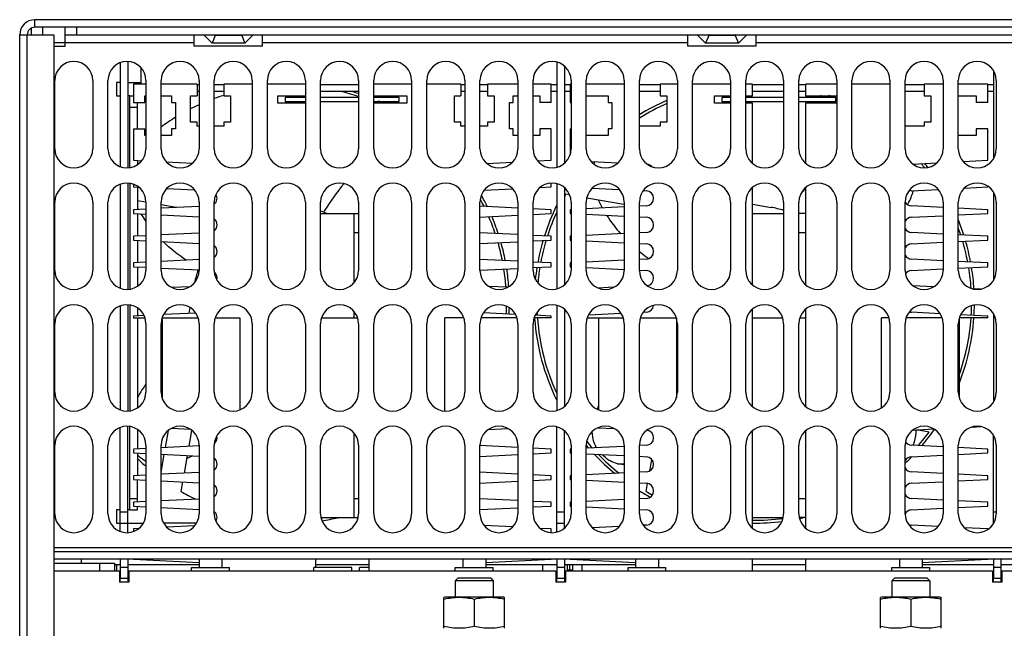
# Model space of a CAD drawing. Header units: millimetres. Extents: x 0 to 1980, y 0 to 1400.
# Tile 3 of 12: x 613 to 872, y 717 to 878. Entities that reach past the tile are written whole.
import ezdxf

# ---------------------------------------------------------------- set-up
doc = ezdxf.new("R2010")
doc.units = ezdxf.units.MM
doc.header["$LTSCALE"] = 108.9
doc.layers.get('0').update_dxf_attribs({"linetype": 'CONTINUOUS'})
doc.layers.add('3_ALL_AXES', color=7, linetype='CONTINUOUS')

msp = doc.modelspace()

# ---------------------------------------------------------------- linework, layer by layer
at = {"color": 7, "linetype": 'Continuous'}
for p, q in [((616.94, 875.54), (616.94, 877.54)), ((1378.94, 877.54), (616.94, 877.54)), ((624.94, 870.54), (624.94, 875.54)), ((627.94, 875.54), (627.94, 873.54)), ((612.94, 566.24), (612.94, 873.54)), ((612.94, 873.54), (621.94, 873.54)), ((621.94, 873.54), (621.94, 576.74)), ((624.94, 873.54), (1370.94, 873.54)), ((658.94, 870.54), (658.94, 873.54)), ((664.44, 873.34), (664.24, 873.54)), ((671.44, 873.34), (664.44, 873.34)), ((671.64, 873.54), (671.44, 873.34)), ((676.94, 870.54), (676.94, 873.54)), ((788.94, 870.54), (788.94, 873.54)), ((794.44, 873.34), (794.24, 873.54)), ((801.44, 873.34), (794.44, 873.34)), ((801.64, 873.54), (801.44, 873.34)), ((806.94, 870.54), (806.94, 873.54)), ((621.94, 870.54), (624.94, 870.54)), ((676.94, 870.54), (658.94, 870.54)), ((806.94, 870.54), (788.94, 870.54)), ((641.44, 866.51), (641.44, 838.56)), ((754.44, 866.35), (754.44, 838.72)), ((639.44, 866.21), (639.44, 838.86)), ((644.94, 860.54), (644.94, 864.83)), ((756.44, 865.33), (756.44, 839.74)), ((869.44, 864.15), (869.44, 840.93)), ((622.19, 843.54), (622.19, 861.54)), ((632.19, 861.54), (632.19, 843.54)), ((636.19, 843.54), (636.19, 861.54)), ((646.19, 861.54), (646.19, 843.54)), ((650.19, 843.54), (650.19, 861.54)), ((660.19, 861.54), (660.19, 843.54)), ((664.19, 843.54), (664.19, 861.54)), ((674.19, 861.54), (674.19, 843.54)), ((678.19, 843.54), (678.19, 861.54)), ((688.19, 861.54), (688.19, 843.54)), ((692.19, 843.54), (692.19, 861.54)), ((702.19, 861.54), (702.19, 843.54)), ((706.19, 843.54), (706.19, 861.54)), ((716.19, 861.54), (716.19, 843.54)), ((720.19, 843.54), (720.19, 861.54)), ((730.19, 861.54), (730.19, 843.54)), ((734.19, 843.54), (734.19, 861.54)), ((744.19, 861.54), (744.19, 843.54)), ((748.19, 843.54), (748.19, 861.54)), ((758.19, 861.54), (758.19, 843.54)), ((762.19, 843.54), (762.19, 861.54)), ((772.19, 861.54), (772.19, 843.54)), ((776.19, 843.54), (776.19, 861.54)), ((786.19, 861.54), (786.19, 843.54)), ((790.19, 843.54), (790.19, 861.54)), ((800.19, 861.54), (800.19, 843.54)), ((804.19, 843.54), (804.19, 861.54)), ((814.19, 861.54), (814.19, 843.54)), ((818.19, 843.54), (818.19, 861.54)), ((828.19, 861.54), (828.19, 843.54)), ((832.19, 843.54), (832.19, 861.54)), ((842.19, 861.54), (842.19, 843.54)), ((846.19, 843.54), (846.19, 861.54)), ((856.19, 861.54), (856.19, 843.54)), ((860.19, 843.54), (860.19, 861.54)), ((870.19, 861.54), (870.19, 843.54)), ((642.94, 860.54), (642.94, 855.79)), ((646.19, 860.54), (642.94, 860.54)), ((659.69, 860.54), (650.19, 860.54)), ((659.69, 860.54), (659.69, 857.54)), ((660.19, 860.38), (659.69, 860.38)), ((666.69, 860.38), (664.19, 860.38)), ((666.69, 860.54), (666.69, 857.54)), ((674.19, 860.54), (666.69, 860.54)), ((688.19, 860.54), (678.19, 860.54)), ((702.19, 860.38), (692.19, 860.38)), ((716.19, 860.54), (706.19, 860.54)), ((729.19, 860.54), (720.19, 860.54)), ((729.19, 860.54), (729.19, 857.54)), ((730.19, 860.38), (729.19, 860.38)), ((736.19, 860.38), (734.19, 860.38)), ((736.19, 860.54), (736.19, 857.54)), ((744.19, 860.54), (736.19, 860.54)), ((752.94, 860.54), (748.19, 860.54)), ((752.94, 855.79), (752.94, 860.54)), ((754.44, 860.38), (752.94, 860.38)), ((757.94, 860.38), (756.44, 860.38)), ((757.94, 860.54), (757.94, 855.79)), ((758.19, 860.54), (757.94, 860.54)), ((772.19, 860.54), (762.19, 860.54)), ((781.69, 860.38), (776.19, 860.38)), ((781.69, 860.54), (781.69, 857.54)), ((786.19, 860.54), (781.69, 860.54)), ((800.19, 860.54), (790.19, 860.54)), ((805.94, 860.54), (804.19, 860.54)), ((805.94, 857.54), (805.94, 860.54)), ((814.19, 860.38), (805.94, 860.38)), ((819.94, 860.38), (818.19, 860.38)), ((819.94, 860.54), (819.94, 857.54)), ((828.19, 860.54), (819.94, 860.54)), ((842.19, 860.54), (832.19, 860.54)), ((851.19, 860.38), (846.19, 860.38)), ((851.19, 860.54), (851.19, 857.54)), ((856.19, 860.54), (851.19, 860.54)), ((867.94, 860.54), (860.19, 860.54)), ((867.94, 855.79), (867.94, 860.54)), ((869.44, 860.38), (867.94, 860.38)), ((641.94, 857.54), (642.94, 857.54)), ((645.94, 855.79), (645.94, 857.54)), ((645.94, 857.54), (646.19, 857.54)), ((650.19, 857.54), (652.94, 857.54)), ((652.94, 857.54), (652.94, 855.79)), ((657.94, 850.54), (657.94, 857.54)), ((657.94, 857.54), (659.69, 857.54)), ((666.69, 857.54), (668.44, 857.54)), ((668.44, 857.54), (668.44, 850.54)), ((680.94, 855.54), (680.94, 857.54)), ((680.94, 857.54), (688.19, 857.54)), ((682.9, 857.04), (682.9, 856.04)), ((688.19, 857.04), (682.9, 857.04)), ((682.9, 856.04), (688.19, 856.04)), ((702.19, 857.04), (692.19, 857.04)), ((692.19, 856.04), (702.19, 856.04)), ((706.19, 857.54), (714.94, 857.54)), ((712.9, 857.04), (706.19, 857.04)), ((706.19, 856.04), (712.9, 856.04)), ((712.9, 856.04), (712.9, 857.04)), ((714.94, 857.54), (714.94, 855.54)), ((727.44, 850.54), (727.44, 857.54)), ((727.44, 857.54), (729.19, 857.54)), ((736.19, 857.54), (737.94, 857.54)), ((737.94, 857.54), (737.94, 850.54)), ((742.94, 855.79), (742.94, 857.54)), ((742.94, 857.54), (744.19, 857.54)), ((748.19, 857.54), (749.94, 857.54)), ((749.94, 857.54), (749.94, 855.79)), ((762.19, 857.54), (767.94, 857.54)), ((767.94, 857.54), (767.94, 855.79)), ((781.69, 857.54), (783.44, 857.54)), ((783.44, 857.54), (783.44, 850.54)), ((795.94, 855.54), (795.94, 857.54)), ((795.94, 857.54), (800.19, 857.54)), ((797.9, 857.04), (797.9, 856.04)), ((800.19, 857.04), (797.9, 857.04)), ((797.9, 856.04), (800.19, 856.04)), ((804.19, 857.54), (805.94, 857.54)), ((814.19, 857.04), (804.19, 857.04)), ((804.19, 856.04), (814.19, 856.04)), ((827.9, 857.04), (818.19, 857.04)), ((818.19, 856.04), (827.9, 856.04)), ((819.94, 857.54), (828.19, 857.54)), ((827.9, 856.04), (827.9, 857.04)), ((851.19, 857.54), (852.94, 857.54)), ((852.94, 857.54), (852.94, 850.54)), ((860.19, 857.54), (864.94, 857.54)), ((864.94, 857.54), (864.94, 855.79)), ((641.94, 854.54), (643.94, 854.54)), ((642.94, 855.79), (645.94, 855.79)), ((643.94, 848.79), (643.94, 855.79)), ((652.94, 855.79), (653.94, 855.79)), ((653.94, 855.79), (653.94, 848.79)), ((688.19, 855.54), (680.94, 855.54)), ((714.94, 855.54), (706.19, 855.54)), ((741.94, 848.79), (741.94, 855.79)), ((741.94, 855.79), (742.94, 855.79)), ((752.94, 855.79), (749.94, 855.79)), ((757.94, 855.79), (758.19, 855.79)), ((767.94, 855.79), (768.94, 855.79)), ((768.94, 855.79), (768.94, 848.79)), ((800.19, 855.54), (795.94, 855.54)), ((805.94, 855.54), (804.19, 855.54)), ((805.94, 839.74), (805.94, 855.54)), ((819.94, 855.54), (819.94, 839.74)), ((828.19, 855.54), (819.94, 855.54)), ((867.94, 855.79), (864.94, 855.79)), ((642.94, 848.79), (642.94, 840.54)), ((642.94, 848.79), (645.94, 848.79)), ((645.94, 847.04), (645.94, 848.79)), ((652.94, 848.79), (652.94, 847.04)), ((653.94, 848.79), (652.94, 848.79)), ((659.69, 850.54), (657.94, 850.54)), ((659.69, 849.54), (659.69, 850.54)), ((660.19, 849.54), (659.69, 849.54)), ((666.69, 849.54), (664.19, 849.54)), ((666.69, 850.54), (666.69, 849.54)), ((668.44, 850.54), (666.69, 850.54)), ((729.19, 850.54), (727.44, 850.54)), ((729.19, 849.54), (729.19, 850.54)), ((730.19, 849.54), (729.19, 849.54)), ((736.19, 849.54), (734.19, 849.54)), ((736.19, 850.54), (736.19, 849.54)), ((737.94, 850.54), (736.19, 850.54)), ((742.94, 848.79), (741.94, 848.79)), ((742.94, 847.04), (742.94, 848.79)), ((749.94, 848.79), (749.94, 847.04)), ((752.94, 848.79), (749.94, 848.79)), ((752.94, 840.54), (752.94, 848.79)), ((757.94, 848.79), (757.94, 842.02)), ((757.94, 848.79), (758.19, 848.79)), ((767.94, 848.79), (767.94, 847.04)), ((768.94, 848.79), (767.94, 848.79)), ((781.69, 849.54), (776.19, 849.54)), ((781.69, 850.54), (781.69, 849.54)), ((783.44, 850.54), (781.69, 850.54)), ((851.19, 849.54), (846.19, 849.54)), ((851.19, 850.54), (851.19, 849.54)), ((852.94, 850.54), (851.19, 850.54)), ((864.94, 848.79), (864.94, 847.04)), ((867.94, 848.79), (864.94, 848.79)), ((867.94, 840.54), (867.94, 848.79)), ((646.19, 847.04), (645.94, 847.04)), ((652.94, 847.04), (650.19, 847.04)), ((744.19, 847.04), (742.94, 847.04)), ((749.94, 847.04), (748.19, 847.04)), ((767.94, 847.04), (762.19, 847.04)), ((864.94, 847.04), (860.19, 847.04)), ((642.94, 840.54), (645.09, 840.43)), ((643.94, 840.49), (643.94, 839.38)), ((749.34, 840.36), (752.94, 840.54)), ((861.47, 840.21), (867.94, 840.54)), ((651.57, 840.1), (658.46, 839.76)), ((736, 839.69), (742.72, 840.03)), ((763.42, 840.26), (770.6, 839.9)), ((848.19, 839.55), (854.57, 839.87)), ((639.44, 834.21), (639.44, 806.86)), ((641.44, 834.51), (641.44, 806.56)), ((642.94, 834.21), (642.94, 833.54)), ((642.94, 833.54), (644.25, 833.47)), ((643.94, 833.49), (643.94, 827.59)), ((651.71, 833.1), (659.03, 832.73)), ((735.29, 832.66), (742.74, 833.03)), ((750.01, 833.39), (752.94, 833.54)), ((752.94, 833.54), (752.94, 834.54)), ((754.44, 834.35), (754.44, 806.72)), ((756.44, 833.33), (756.44, 807.74)), ((763.85, 833.24), (770.88, 832.89)), ((805.94, 807.74), (805.94, 833.33)), ((819.94, 833.33), (819.94, 807.74)), ((847.84, 832.53), (854.88, 832.88)), ((861.84, 833.23), (867.94, 833.54)), ((867.94, 833.54), (867.94, 833.69)), ((757.81, 831.41), (756.82, 831.59)), ((772.08, 828.9), (762.38, 830.61)), ((777.24, 832.57), (778.04, 832.53)), ((869.44, 832.15), (869.44, 808.93)), ((622.19, 811.54), (622.19, 829.54)), ((632.19, 829.54), (632.19, 811.54)), ((636.19, 811.54), (636.19, 829.54)), ((646.19, 827.7), (642.94, 827.54)), ((642.94, 827.54), (642.94, 826.54)), ((646.18, 829.49), (643.94, 829.89)), ((646.19, 829.54), (646.19, 811.54)), ((650.19, 811.54), (650.19, 829.54)), ((654.12, 828.09), (650.19, 828.79)), ((660.19, 828.4), (650.19, 827.9)), ((660.19, 829.54), (660.19, 811.54)), ((664.19, 811.54), (664.19, 829.54)), ((674.19, 829.54), (674.19, 811.54)), ((678.19, 811.54), (678.19, 829.54)), ((688.19, 829.54), (688.19, 811.54)), ((692.19, 811.54), (692.19, 829.54)), ((702.19, 829.54), (702.19, 811.54)), ((706.19, 811.54), (706.19, 829.54)), ((716.19, 829.54), (716.19, 811.54)), ((720.19, 811.54), (720.19, 829.54)), ((730.19, 829.54), (730.19, 811.54)), ((734.19, 811.54), (734.19, 829.54)), ((744.19, 827.97), (734.19, 828.47)), ((744.19, 829.54), (744.19, 811.54)), ((748.19, 811.54), (748.19, 829.54)), ((752.94, 827.54), (748.19, 827.77)), ((752.94, 826.54), (752.94, 827.54)), ((758.19, 827.55), (757.94, 827.54)), ((757.94, 827.54), (757.94, 826.54)), ((758.19, 829.54), (758.19, 811.54)), ((762.19, 811.54), (762.19, 829.54)), ((772.19, 828.25), (762.19, 827.75)), ((772.19, 829.54), (772.19, 811.54)), ((776.19, 811.54), (776.19, 829.54)), ((778.04, 828.54), (776.19, 828.45)), ((786.19, 829.54), (786.19, 811.54)), ((790.19, 811.54), (790.19, 829.54)), ((800.19, 829.54), (800.19, 811.54)), ((804.19, 811.54), (804.19, 829.54)), ((805.94, 829.02), (810.87, 828.15)), ((814.19, 829.54), (814.19, 811.54)), ((818.19, 811.54), (818.19, 829.54)), ((828.19, 829.54), (828.19, 811.54)), ((832.19, 811.54), (832.19, 829.54)), ((842.19, 829.54), (842.19, 811.54)), ((846.19, 811.54), (846.19, 829.54)), ((856.19, 828.12), (847.84, 828.54)), ((856.19, 829.54), (856.19, 811.54)), ((860.19, 811.54), (860.19, 829.54)), ((867.94, 827.54), (860.19, 827.92)), ((867.94, 826.54), (867.94, 827.54)), ((870.19, 829.54), (870.19, 811.54)), ((642.94, 826.54), (646.19, 826.37)), ((643.94, 826.49), (643.94, 820.59)), ((650.19, 826.17), (660.19, 825.68)), ((692.19, 826.54), (702.19, 826.54)), ((700.94, 826.53), (700.94, 808.24)), ((734.19, 825.6), (744.19, 826.1)), ((748.19, 826.3), (752.94, 826.54)), ((757.94, 826.54), (758.19, 826.52)), ((762.19, 826.32), (772.19, 825.82)), ((776.19, 825.63), (778.04, 825.53)), ((805.94, 826.54), (814.19, 826.54)), ((819.94, 826.54), (818.19, 826.54)), ((847.84, 825.53), (856.19, 825.95)), ((860.19, 826.15), (867.94, 826.54)), ((646.19, 820.7), (642.94, 820.54)), ((642.94, 820.54), (642.94, 819.54)), ((660.19, 821.4), (650.19, 820.9)), ((700.94, 821.54), (702.19, 821.54)), ((744.19, 820.97), (734.19, 821.47)), ((752.94, 820.54), (748.19, 820.77)), ((752.94, 819.54), (752.94, 820.54)), ((758.19, 820.55), (757.94, 820.54)), ((757.94, 820.54), (757.94, 819.54)), ((772.19, 821.25), (762.19, 820.75)), ((778.04, 821.54), (776.19, 821.45)), ((818.19, 821.54), (819.94, 821.54)), ((856.19, 821.12), (847.84, 821.54)), ((867.94, 820.54), (860.19, 820.92)), ((867.94, 819.54), (867.94, 820.54)), ((642.94, 819.54), (646.19, 819.37)), ((643.94, 819.49), (643.94, 813.59)), ((650.19, 819.17), (660.19, 818.68)), ((734.19, 818.6), (744.19, 819.1)), ((748.19, 819.3), (752.94, 819.54)), ((757.94, 819.54), (758.19, 819.52)), ((762.19, 819.32), (772.19, 818.82)), ((776.19, 818.63), (778.04, 818.53)), ((847.84, 818.53), (856.19, 818.95)), ((860.19, 819.15), (867.94, 819.54)), ((744.19, 813.97), (734.19, 814.47)), ((778.04, 814.54), (776.19, 814.45)), ((856.19, 814.12), (847.84, 814.54)), ((646.19, 813.7), (642.94, 813.54)), ((642.94, 813.54), (642.94, 812.54)), ((642.94, 812.54), (646.23, 812.37)), ((643.94, 812.49), (643.94, 807.38)), ((660.19, 814.4), (650.19, 813.9)), ((650.22, 812.17), (660.2, 811.67)), ((734.19, 811.6), (744.16, 812.1)), ((748.15, 812.3), (752.94, 812.54)), ((752.94, 813.54), (748.19, 813.77)), ((752.94, 812.54), (752.94, 813.54)), ((758.19, 813.55), (757.94, 813.54)), ((757.94, 813.54), (757.94, 812.54)), ((757.94, 812.54), (758.19, 812.52)), ((772.19, 814.25), (762.19, 813.75)), ((762.23, 812.32), (772.2, 811.82)), ((847.84, 811.53), (856.17, 811.95)), ((860.16, 812.15), (867.94, 812.54)), ((867.94, 813.54), (860.19, 813.92)), ((867.94, 812.54), (867.94, 813.54)), ((776.19, 811.63), (778.04, 811.53)), ((657.79, 807.28), (653.05, 807.04)), ((741.47, 807.11), (736.47, 807.36)), ((769.48, 807.11), (765.34, 806.9)), ((853.74, 807.24), (848.24, 807.52)), ((866.11, 806.63), (863.85, 806.74)), ((639.44, 802.21), (639.44, 774.86)), ((641.44, 802.51), (641.44, 774.56)), ((643.94, 801.69), (643.94, 799.59)), ((657.56, 800.26), (657.82, 801.77)), ((754.44, 802.35), (754.44, 774.72)), ((645.69, 799.67), (642.94, 799.54)), ((642.94, 799.54), (642.94, 799.04)), ((642.94, 799.04), (645.94, 799.04)), ((643.94, 799.04), (643.94, 775.38)), ((650.43, 799.04), (659.94, 799.04)), ((659.3, 800.35), (650.81, 799.93)), ((664.43, 799.04), (670.94, 799.04)), ((670.94, 799.04), (670.94, 774.86)), ((692.43, 799.04), (701.94, 799.04)), ((700.94, 800.83), (700.94, 799.04)), ((724.94, 774.56), (724.94, 799.04)), ((729.94, 799.04), (724.94, 799.04)), ((743.94, 799.04), (734.43, 799.04)), ((743.53, 800), (735.13, 800.42)), ((752.94, 799.04), (748.43, 799.04)), ((752.94, 799.54), (748.73, 799.75)), ((752.94, 799.04), (752.94, 799.54)), ((756.44, 801.33), (756.44, 775.74)), ((762.43, 799.04), (771.94, 799.04)), ((771.4, 800.21), (762.74, 799.78)), ((765.44, 799.04), (765.44, 774.86)), ((776.43, 799.04), (785.94, 799.04)), ((778.04, 800.54), (777.18, 800.5)), ((785.94, 799.04), (785.94, 778.02)), ((805.94, 775.74), (805.94, 801.33)), ((805.94, 799.04), (813.94, 799.04)), ((818.43, 799.04), (819.94, 799.04)), ((819.94, 801.33), (819.94, 775.74)), ((839.94, 775.38), (839.94, 799.04)), ((841.94, 799.04), (839.94, 799.04)), ((855.94, 799.04), (846.43, 799.04)), ((855.43, 800.16), (847.84, 800.54)), ((867.94, 799.04), (860.43, 799.04)), ((867.94, 799.54), (860.79, 799.89)), ((867.94, 799.04), (867.94, 799.54)), ((869.44, 800.15), (869.44, 776.93)), ((622.19, 779.54), (622.19, 797.54)), ((632.19, 797.54), (632.19, 779.54)), ((636.19, 779.54), (636.19, 797.54)), ((646.19, 797.54), (646.19, 779.54)), ((650.19, 779.54), (650.19, 797.54)), ((650.44, 798.61), (650.44, 778.02)), ((660.19, 797.54), (660.19, 779.54)), ((664.19, 779.54), (664.19, 797.54)), ((674.19, 797.54), (674.19, 779.54)), ((678.19, 779.54), (678.19, 797.54)), ((688.19, 797.54), (688.19, 779.54)), ((692.19, 779.54), (692.19, 797.54)), ((702.19, 797.54), (702.19, 779.54)), ((706.19, 779.54), (706.19, 797.54)), ((716.19, 797.54), (716.19, 779.54)), ((720.19, 779.54), (720.19, 797.54)), ((730.19, 797.54), (730.19, 779.54)), ((734.19, 779.54), (734.19, 797.54)), ((744.19, 797.54), (744.19, 779.54)), ((748.19, 779.54), (748.19, 797.54)), ((758.19, 797.54), (758.19, 779.54)), ((762.19, 779.54), (762.19, 797.54)), ((772.19, 797.54), (772.19, 779.54)), ((776.19, 779.54), (776.19, 797.54)), ((786.19, 797.54), (786.19, 779.54)), ((790.19, 779.54), (790.19, 797.54)), ((800.19, 797.54), (800.19, 779.54)), ((804.19, 779.54), (804.19, 797.54)), ((814.19, 797.54), (814.19, 779.54)), ((818.19, 779.54), (818.19, 797.54)), ((828.19, 797.54), (828.19, 779.54)), ((832.19, 779.54), (832.19, 797.54)), ((842.19, 797.54), (842.19, 779.54)), ((846.19, 779.54), (846.19, 797.54)), ((856.19, 797.54), (856.19, 779.54)), ((860.19, 779.54), (860.19, 797.54)), ((860.44, 798.61), (860.44, 778.02)), ((870.19, 797.54), (870.19, 779.54)), ((650.38, 786.6), (650.43, 786.65)), ((643.94, 775.56), (644.19, 775.56)), ((765.29, 775.66), (765.44, 775.66)), ((641.44, 742.56), (641.44, 770.51)), ((754.44, 742.72), (754.44, 770.35)), ((863.85, 770.33), (866.11, 770.44)), ((639.44, 742.86), (639.44, 770.21)), ((643.94, 769.69), (643.94, 764.59)), ((651.33, 764.95), (652.13, 769.47)), ((653.05, 770.03), (657.79, 769.79)), ((658.22, 769.49), (657.48, 765.26)), ((700.94, 768.83), (700.94, 746.54)), ((736.47, 769.71), (741.47, 769.96)), ((756.44, 743.74), (756.44, 769.33)), ((765.34, 770.17), (769.48, 769.96)), ((805.94, 743.74), (805.94, 769.33)), ((819.94, 769.33), (819.94, 743.74)), ((848.24, 769.55), (853.74, 769.83)), ((852.49, 769.02), (849.21, 769.6)), ((869.44, 745.04), (869.44, 768.15)), ((622.19, 747.54), (622.19, 765.54)), ((632.19, 765.54), (632.19, 747.54)), ((636.19, 747.54), (636.19, 765.54)), ((646.19, 765.54), (646.19, 747.54)), ((650.19, 747.54), (650.19, 765.54)), ((660.2, 765.4), (650.22, 764.9)), ((660.19, 765.54), (660.19, 747.54)), ((664.19, 747.54), (664.19, 765.54)), ((674.19, 765.54), (674.19, 747.54)), ((678.19, 747.54), (678.19, 765.54)), ((688.19, 765.54), (688.19, 747.54)), ((692.19, 747.54), (692.19, 765.54)), ((702.19, 765.54), (702.19, 747.54)), ((706.19, 747.54), (706.19, 765.54)), ((716.19, 765.54), (716.19, 747.54)), ((720.19, 747.54), (720.19, 765.54)), ((730.19, 765.54), (730.19, 747.54)), ((734.19, 747.54), (734.19, 765.54)), ((744.16, 764.97), (734.19, 765.47)), ((744.19, 765.54), (744.19, 747.54)), ((748.19, 747.54), (748.19, 765.54)), ((758.19, 765.54), (758.19, 747.54)), ((762.19, 747.54), (762.19, 765.54)), ((772.2, 765.25), (762.23, 764.75)), ((772.19, 765.54), (772.19, 747.54)), ((776.19, 747.54), (776.19, 765.54)), ((778.04, 765.54), (776.19, 765.45)), ((786.19, 765.54), (786.19, 747.54)), ((790.19, 747.54), (790.19, 765.54)), ((800.19, 765.54), (800.19, 747.54)), ((804.19, 747.54), (804.19, 765.54)), ((814.19, 765.54), (814.19, 747.54)), ((818.19, 747.54), (818.19, 765.54)), ((828.19, 765.54), (828.19, 747.54)), ((832.19, 747.54), (832.19, 765.54)), ((842.19, 765.54), (842.19, 747.54)), ((846.19, 747.54), (846.19, 765.54)), ((856.17, 765.12), (847.84, 765.54)), ((856.19, 765.54), (856.19, 747.54)), ((860.19, 747.54), (860.19, 765.54)), ((870.19, 765.54), (870.19, 747.54)), ((646.23, 764.7), (642.94, 764.54)), ((642.94, 764.54), (642.94, 763.54)), ((642.94, 763.54), (646.19, 763.37)), ((643.94, 763.49), (643.94, 757.59)), ((650.19, 763.17), (660.19, 762.68)), ((650.19, 758.48), (651.01, 763.13)), ((657.05, 762.83), (656.23, 758.2)), ((734.19, 762.6), (744.19, 763.1)), ((752.94, 764.54), (748.15, 764.77)), ((748.19, 763.3), (752.94, 763.54)), ((752.94, 763.54), (752.94, 764.54)), ((758.19, 764.55), (757.94, 764.54)), ((757.94, 764.54), (757.94, 763.54)), ((757.94, 763.54), (758.19, 763.52)), ((762.19, 763.32), (772.19, 762.82)), ((776.19, 762.63), (778.04, 762.53)), ((847.84, 762.53), (856.19, 762.95)), ((867.94, 764.54), (860.16, 764.92)), ((860.19, 763.15), (867.94, 763.54)), ((867.94, 763.54), (867.94, 764.54)), ((650.19, 760.56), (650.56, 760.56)), ((770.45, 760.66), (772.19, 760.66)), ((779.39, 761.91), (778.83, 758.75)), ((646.19, 757.7), (642.94, 757.54)), ((642.94, 757.54), (642.94, 756.54)), ((660.19, 758.4), (650.19, 757.9)), ((744.19, 757.97), (734.19, 758.47)), ((752.94, 757.54), (748.19, 757.77)), ((752.94, 756.54), (752.94, 757.54)), ((758.19, 757.55), (757.94, 757.54)), ((757.94, 757.54), (757.94, 756.54)), ((772.19, 758.25), (762.19, 757.75)), ((778.04, 758.54), (776.19, 758.45)), ((856.19, 758.12), (847.84, 758.54)), ((867.94, 757.54), (860.19, 757.92)), ((867.94, 756.54), (867.94, 757.54)), ((642.94, 756.54), (646.19, 756.37)), ((643.94, 750.59), (643.94, 756.49)), ((650.19, 756.17), (660.19, 755.68)), ((655.83, 755.89), (655.39, 753.41)), ((734.19, 755.6), (744.19, 756.1)), ((748.19, 756.3), (752.94, 756.54)), ((757.94, 756.54), (758.19, 756.52)), ((762.19, 756.32), (772.19, 755.82)), ((776.19, 755.63), (778.04, 755.53)), ((778.26, 755.49), (777.89, 753.41)), ((847.84, 755.53), (856.19, 755.95)), ((860.19, 756.15), (867.94, 756.54)), ((641.94, 751.54), (643.94, 751.54)), ((646.19, 750.7), (642.94, 750.54)), ((642.94, 750.54), (642.94, 749.54)), ((660.19, 751.4), (650.19, 750.9)), ((700.94, 751.54), (702.19, 751.54)), ((744.19, 750.97), (734.19, 751.47)), ((752.94, 750.54), (748.19, 750.77)), ((752.94, 749.54), (752.94, 750.54)), ((758.19, 750.55), (757.94, 750.54)), ((757.94, 750.54), (757.94, 749.54)), ((772.19, 751.25), (762.19, 750.75)), ((778.04, 751.54), (776.19, 751.45)), ((818.19, 751.54), (819.94, 751.54)), ((856.19, 751.12), (847.84, 751.54)), ((867.94, 750.54), (860.19, 750.92)), ((867.94, 749.54), (867.94, 750.54)), ((639.44, 748.04), (641.44, 748.04)), ((641.94, 748.54), (643.94, 748.54)), ((642.94, 749.54), (646.19, 749.37)), ((643.94, 748.54), (643.94, 749.49)), ((650.19, 749.17), (660.19, 748.68)), ((734.19, 748.6), (744.19, 749.1)), ((748.19, 749.3), (752.94, 749.54)), ((754.44, 748.04), (756.44, 748.04)), ((757.94, 749.54), (758.19, 749.52)), ((762.19, 749.32), (772.19, 748.82)), ((776.19, 748.63), (778.04, 748.53)), ((847.84, 748.53), (856.19, 748.95)), ((860.19, 749.15), (867.94, 749.54)), ((869.44, 748.04), (870.19, 748.04)), ((639.44, 745.04), (641.44, 745.04)), ((692.3, 746.54), (702.08, 746.54)), ((742.74, 744.04), (735.29, 744.42)), ((754.44, 745.04), (756.44, 745.04)), ((778.04, 744.54), (777.24, 744.5)), ((805.94, 746.54), (814.08, 746.54)), ((819.94, 746.54), (818.3, 746.54)), ((854.88, 744.19), (847.84, 744.54)), ((644.25, 743.6), (642.94, 743.54)), ((642.94, 743.54), (642.94, 742.86)), ((659.03, 744.34), (651.71, 743.97)), ((752.94, 743.54), (750.01, 743.68)), ((752.94, 742.54), (752.94, 743.54)), ((770.88, 744.18), (763.85, 743.83)), ((867.94, 743.54), (861.84, 743.84)), ((867.94, 743.38), (867.94, 743.54)), ((1373.94, 737.54), (621.94, 737.54)), ((633.94, 734.54), (633.94, 732.54)), ((637.94, 734.54), (637.94, 732.54)), ((638.44, 734.04), (638.44, 732.54)), ((639.44, 735.54), (639.44, 730.54)), ((641.44, 735.54), (641.44, 729.54)), ((642.94, 735.54), (660.19, 734.68)), ((660.19, 735.54), (660.19, 733.34)), ((666.19, 735.54), (666.19, 733.34)), ((690.94, 733.34), (690.94, 735.54)), ((704.94, 735.54), (704.94, 732.54)), ((729.69, 735.54), (729.69, 733.34)), ((735.69, 735.54), (735.69, 733.34)), ((735.69, 734.68), (752.94, 735.54)), ((750.68, 734.04), (750.68, 732.54)), ((754.44, 735.54), (754.44, 730.54)), ((756.44, 735.54), (756.44, 729.54)), ((757.28, 732.54), (757.28, 734.04)), ((757.94, 735.54), (775.19, 734.68)), ((758.68, 732.54), (758.68, 734.04)), ((761.08, 732.54), (761.08, 734.04)), ((775.19, 735.54), (775.19, 733.34)), ((781.19, 735.54), (781.19, 733.34)), ((805.94, 732.54), (805.94, 735.54)), ((819.94, 735.54), (819.94, 732.54)), ((844.69, 735.54), (844.69, 733.34)), ((850.69, 735.54), (850.69, 733.34)), ((850.69, 734.68), (867.94, 735.54)), ((869.44, 735.54), (869.44, 730.54)), ((871.44, 735.54), (871.44, 729.54)), ((621.94, 732.54), (639.19, 732.54)), ((639.19, 732.54), (639.19, 729.54)), ((639.44, 733.42), (641.44, 733.42)), ((641.69, 732.54), (641.69, 729.54)), ((641.69, 732.54), (754.19, 732.54)), ((658.19, 732.54), (658.19, 733.34)), ((658.19, 733.34), (668.19, 733.34)), ((668.19, 732.54), (668.19, 733.34)), ((690.44, 732.54), (690.44, 733.34)), ((700.44, 733.34), (690.44, 733.34)), ((700.44, 732.54), (700.44, 733.34)), ((702.44, 732.54), (702.44, 733.34)), ((704.94, 733.34), (702.44, 733.34)), ((727.69, 732.54), (727.69, 733.34)), ((727.69, 733.34), (737.69, 733.34)), ((737.69, 732.54), (737.69, 733.34)), ((754.19, 732.54), (754.19, 729.54)), ((754.44, 733.42), (756.44, 733.42)), ((756.69, 732.54), (756.69, 729.54)), ((756.69, 732.54), (869.19, 732.54)), ((773.19, 732.54), (773.19, 733.34)), ((773.19, 733.34), (783.19, 733.34)), ((783.19, 732.54), (783.19, 733.34)), ((842.69, 732.54), (842.69, 733.34)), ((842.69, 733.34), (852.69, 733.34)), ((852.69, 732.54), (852.69, 733.34)), ((869.19, 732.54), (869.19, 729.54)), ((869.44, 733.42), (871.44, 733.42)), ((871.69, 732.54), (871.69, 729.54)), ((871.69, 732.54), (984.19, 732.54)), ((641.69, 729.54), (639.19, 729.54)), ((639.44, 730.54), (641.44, 730.54)), ((639.44, 729.54), (639.44, 730.5)), ((728.37, 730.54), (727.69, 729.86)), ((727.69, 729.86), (727.69, 725.54)), ((737.69, 729.86), (727.69, 729.86)), ((737.01, 730.54), (728.37, 730.54)), ((737.01, 730.54), (737.69, 729.86)), ((737.69, 729.86), (737.69, 725.54)), ((756.69, 729.54), (754.19, 729.54)), ((754.44, 730.54), (756.44, 730.54)), ((754.44, 729.54), (754.44, 730.5)), ((843.37, 730.54), (842.69, 729.86)), ((842.69, 729.86), (842.69, 725.54)), ((852.69, 729.86), (842.69, 729.86)), ((852.01, 730.54), (843.37, 730.54)), ((852.01, 730.54), (852.69, 729.86)), ((852.69, 729.86), (852.69, 725.54)), ((871.69, 729.54), (869.19, 729.54)), ((869.44, 730.54), (871.44, 730.54)), ((869.44, 729.54), (869.44, 730.5))]:
    msp.add_line(p, q, dxfattribs=at)
at = {"color": 3, "linetype": 'Continuous'}
for p, q in [((615.94, 875.27), (615.94, 873.54)), ((1378.94, 875.54), (616.94, 875.54)), ((618.94, 875.54), (618.94, 873.54)), ((663.61, 871.34), (661.41, 873.54)), ((674.47, 873.54), (672.27, 871.34)), ((793.61, 871.34), (791.41, 873.54)), ((804.47, 873.54), (802.27, 871.34)), ((672.27, 871.34), (663.61, 871.34)), ((802.27, 871.34), (793.61, 871.34)), ((638.44, 861.04), (638.44, 857.54)), ((639.44, 861.04), (638.44, 861.04)), ((641.44, 861.04), (644.94, 861.04)), ((660.19, 858.65), (659.69, 858.65)), ((666.69, 858.65), (664.19, 858.65)), ((702.19, 858.65), (692.19, 858.65)), ((730.19, 858.65), (729.19, 858.65)), ((736.19, 858.65), (734.19, 858.65)), ((754.44, 858.65), (752.94, 858.65)), ((757.94, 858.65), (756.44, 858.65)), ((781.69, 858.65), (776.19, 858.65)), ((814.19, 858.65), (805.94, 858.65)), ((819.94, 858.65), (818.19, 858.65)), ((851.19, 858.65), (846.19, 858.65)), ((869.44, 858.65), (867.94, 858.65)), ((638.44, 857.54), (639.44, 857.54)), ((641.94, 857.54), (641.44, 857.54)), ((641.94, 838.6), (641.94, 857.54)), ((641.94, 834.47), (641.94, 806.6)), ((641.94, 802.47), (641.94, 774.6)), ((641.94, 748.54), (641.94, 770.47)), ((638.44, 748.54), (638.44, 745.04)), ((639.44, 748.54), (638.44, 748.54)), ((641.94, 748.54), (641.44, 748.54)), ((638.44, 745.04), (639.44, 745.04)), ((641.44, 745.04), (645.52, 745.04)), ((659.52, 745.04), (650.86, 745.04)), ((1373.94, 735.54), (621.94, 735.54)), ((621.94, 734.54), (637.94, 734.54)), ((629.19, 734.54), (629.19, 735.54)), ((639.44, 734.04), (637.94, 734.04)), ((660.19, 734.04), (641.44, 734.04)), ((704.94, 734.04), (690.94, 734.04)), ((754.44, 734.04), (735.69, 734.04)), ((775.19, 734.04), (756.44, 734.04)), ((819.94, 734.04), (805.94, 734.04)), ((869.44, 734.04), (850.69, 734.04)), ((890.19, 734.04), (871.44, 734.04))]:
    msp.add_line(p, q, dxfattribs=at)
at = {"color": 9, "linetype": 'Continuous'}
for p, q in [((614.94, 576.24), (614.94, 873.54)), ((621.94, 871.54), (658.94, 871.54)), ((664.44, 873.34), (663.61, 871.34)), ((671.44, 873.34), (672.27, 871.34)), ((676.94, 871.54), (788.94, 871.54)), ((794.44, 873.34), (793.61, 871.34)), ((801.44, 873.34), (802.27, 871.34)), ((806.94, 871.54), (893.59, 871.54)), ((621.94, 738.64), (1373.94, 738.64)), ((757.88, 732.54), (757.88, 734.04)), ((757.28, 732.74), (758.68, 732.74))]:
    msp.add_line(p, q, dxfattribs=at)
at = {"color": 7, "linetype": 'Continuous'}
for centre, radius, start, end in [((616.94, 873.54), 4, 90, 180), ((627.19, 861.54), 5, 0, 180), ((641.19, 861.54), 5, 0, 180), ((655.19, 861.54), 5, 0, 180), ((669.19, 861.54), 5, 0, 180), ((683.19, 861.54), 5, 0, 180), ((697.19, 861.54), 5, 0, 180), ((711.19, 861.54), 5, 0, 180), ((725.19, 861.54), 5, 0, 180), ((739.19, 861.54), 5, 0, 180), ((753.19, 861.54), 5, 0, 180), ((767.19, 861.54), 5, 0, 180), ((781.19, 861.54), 5, 0, 180), ((795.19, 861.54), 5, 0, 180), ((809.19, 861.54), 5, 0, 180), ((823.19, 861.54), 5, 0, 180), ((837.19, 861.54), 5, 0, 180), ((851.19, 861.54), 5, 0, 180), ((865.19, 861.54), 5, 0, 180), ((683.94, 803.04), 57.25, 71.4054, 76.3573), ((683.94, 803.04), 57.25, 107.5642, 110.1883), ((806.44, 803.04), 57.25, 70.6099, 72.2535), ((806.44, 803.04), 57.25, 67.6644, 67.9562), ((683.94, 803.04), 57.25, 114.5221, 117.0213), ((683.94, 803.04), 57.25, 66.5267, 67.1285), ((806.44, 803.04), 57.25, 113.7003, 121.9089), ((683.94, 803.04), 57.25, 121.6173, 126.1239), ((627.19, 843.54), 5, 180, 360), ((641.19, 843.54), 5, 180, 360), ((655.19, 843.54), 5, 180, 360), ((669.19, 843.54), 5, 180, 360), ((683.19, 843.54), 5, 180, 360), ((697.19, 843.54), 5, 180, 360), ((711.19, 843.54), 5, 180, 360), ((725.19, 843.54), 5, 180, 360), ((739.19, 843.54), 5, 180, 360), ((753.19, 843.54), 5, 180, 360), ((767.19, 843.54), 5, 180, 360), ((781.19, 843.54), 5, 180, 360), ((795.19, 843.54), 5, 180, 360), ((809.19, 843.54), 5, 180, 360), ((823.19, 843.54), 5, 180, 360), ((837.19, 843.54), 5, 180, 360), ((851.19, 843.54), 5, 180, 360), ((865.19, 843.54), 5, 180, 360), ((771.75, 837.14), 7.94, 157.1649, 162.3171), ((777.94, 837.54), 2, 41.8689, 80.3642), ((840.91, 837.07), 8.16, 14.9041, 17.9258), ((806.44, 803.04), 57.25, 38.3405, 39.7963), ((627.19, 829.54), 5, 0, 180), ((641.19, 829.54), 5, 0, 180), ((655.19, 829.54), 5, 0, 180), ((669.19, 829.54), 5, 0, 180), ((683.19, 829.54), 5, 0, 180), ((697.19, 829.54), 5, 0, 180), ((711.19, 829.54), 5, 0, 180), ((725.19, 829.54), 5, 0, 180), ((739.19, 829.54), 5, 0, 180), ((753.19, 829.54), 5, 0, 180), ((767.19, 829.54), 5, 0, 180), ((781.19, 829.54), 5, 0, 180), ((795.19, 829.54), 5, 0, 180), ((809.19, 829.54), 5, 0, 180), ((823.19, 829.54), 5, 0, 180), ((858.33, 802.37), 49.28, 141.1858, 143.6118), ((837.19, 829.54), 5, 0, 180), ((851.19, 829.54), 5, 0, 180), ((865.19, 829.54), 5, 0, 180), ((662.94, 830.54), 2, 308.9161, 31.257), ((683.94, 803.04), 57.25, 26.3248, 28.435), ((806.44, 803.04), 57.25, 150.0859, 150.8913), ((777.94, 830.54), 2, 272.8553, 87.1447), ((847.94, 830.54), 2, 92.8553, 115.8152), ((829.69, 838.39), 19.59, 342.1192, 342.6675), ((674.16, 844.35), 34.34, 208.3283, 209.2117), ((806.44, 803.04), 25.5, 72.3045, 80), ((847.94, 830.54), 2, 208.6729, 267.1447), ((819.58, 842.59), 30.55, 333.2803, 333.5343), ((820.03, 842.37), 30.04, 333.5339, 333.9057), ((675.58, 845.14), 35.96, 211.3358, 215.1839), ((662.94, 823.54), 2, 308.9161, 51.0839), ((683.94, 803.04), 25.5, 67.214, 71.1165), ((683.94, 803.04), 57.25, 18.5781, 23.3422), ((806.44, 803.04), 57.25, 155.3362, 162.1446), ((798.26, 845.26), 36.18, 212.0658, 221.6977), ((777.94, 823.54), 2, 272.8553, 87.1447), ((847.94, 823.54), 2, 92.8553, 151.5706), ((847.94, 823.54), 2, 208.4294, 267.1447), ((806.44, 803.04), 57.25, 18.1794, 20.074), ((662.94, 816.54), 2, 308.9161, 51.0839), ((683.94, 803.04), 57.25, 11.2227, 16.027), ((806.44, 803.04), 57.25, 163.3102, 169.2909), ((777.94, 816.54), 2, 272.8553, 87.1447), ((847.94, 816.54), 2, 92.8553, 151.5706), ((806.44, 803.04), 57.25, 10.8392, 16.4127), ((807.29, 855.13), 49.58, 231.1463, 233.7321), ((809.46, 858.05), 53.22, 233.7083, 234.1583), ((810.21, 859.09), 54.5, 234.1583, 234.6011), ((847.94, 816.54), 2, 208.4294, 267.1447), ((683.94, 803.04), 57.25, 4.1017, 8.9237), ((806.44, 803.04), 57.25, 170.5944, 174.7949), ((806.44, 803.04), 57.25, 3.789, 9.3001), ((627.19, 811.54), 5, 180, 360), ((641.19, 811.54), 5, 180, 360), ((655.19, 811.54), 5, 180, 360), ((683.94, 803.04), 25.5, 160.1589, 168.0585), ((669.19, 811.54), 5, 180, 360), ((662.94, 809.54), 2, 345.2837, 49.4201), ((683.19, 811.54), 5, 180, 360), ((697.19, 811.54), 5, 180, 360), ((711.19, 811.54), 5, 180, 360), ((725.19, 811.54), 5, 180, 360), ((739.19, 811.54), 5, 180, 360), ((753.19, 811.54), 5, 180, 360), ((767.19, 811.54), 5, 180, 360), ((781.19, 811.54), 5, 180, 360), ((777.94, 809.54), 2, 277.099, 87.1447), ((795.19, 811.54), 5, 180, 360), ((809.19, 811.54), 5, 180, 360), ((823.19, 811.54), 5, 180, 360), ((837.19, 811.54), 5, 180, 360), ((851.19, 811.54), 5, 180, 360), ((847.94, 809.54), 2, 92.8553, 146.5282), ((865.19, 811.54), 5, 180, 360), ((627.19, 797.54), 5, 0, 180), ((641.19, 797.54), 5, 0, 180), ((655.19, 797.54), 5, 0, 180), ((669.19, 797.54), 5, 0, 180), ((683.19, 797.54), 5, 0, 180), ((697.19, 797.54), 5, 0, 180), ((711.19, 797.54), 5, 0, 180), ((725.19, 797.54), 5, 0, 180), ((739.19, 797.54), 5, 0, 180), ((683.94, 803.04), 57.25, 357.0844, 359.0704), ((753.19, 797.54), 5, 0, 180), ((767.19, 797.54), 5, 0, 180), ((781.19, 797.54), 5, 0, 180), ((777.94, 802.54), 2, 272.8553, 354.6997), ((795.19, 797.54), 5, 0, 180), ((809.19, 797.54), 5, 0, 180), ((823.19, 797.54), 5, 0, 180), ((837.19, 797.54), 5, 0, 180), ((851.19, 797.54), 5, 0, 180), ((865.19, 797.54), 5, 0, 180), ((806.44, 803.04), 57.25, 356.7112, 359.2416), ((806.44, 803.04), 57.25, 182.4336, 183.3225), ((806.44, 803.04), 57.25, 184.0083, 204.6803), ((847.94, 802.54), 2, 251.0171, 267.1447), ((806.44, 803.04), 57.25, 340.6512, 355.9925), ((678.23, 758.56), 39.52, 134.8134, 135.2103), ((675.55, 760.96), 35.92, 144.8143, 147.6269), ((627.19, 779.54), 5, 180, 360), ((641.19, 779.54), 5, 180, 360), ((675.59, 760.92), 35.98, 147.804, 151.6422), ((675.64, 760.89), 36.04, 147.6258, 147.81), ((655.19, 779.54), 5, 180, 360), ((669.19, 779.54), 5, 180, 360), ((683.19, 779.54), 5, 180, 360), ((697.19, 779.54), 5, 180, 360), ((711.19, 779.54), 5, 180, 360), ((725.19, 779.54), 5, 180, 360), ((739.19, 779.54), 5, 180, 360), ((753.19, 779.54), 5, 180, 360), ((767.19, 779.54), 5, 180, 360), ((781.19, 779.54), 5, 180, 360), ((795.19, 779.54), 5, 180, 360), ((809.19, 779.54), 5, 180, 360), ((823.19, 779.54), 5, 180, 360), ((837.19, 779.54), 5, 180, 360), ((851.19, 779.54), 5, 180, 360), ((865.19, 779.54), 5, 180, 360), ((788.41, 765.74), 25.16, 155.9679, 158.2987), ((627.19, 765.54), 5, 0, 180), ((641.19, 765.54), 5, 0, 180), ((655.19, 765.54), 5, 0, 180), ((669.19, 765.54), 5, 0, 180), ((683.19, 765.54), 5, 0, 180), ((697.19, 765.54), 5, 0, 180), ((711.19, 765.54), 5, 0, 180), ((725.19, 765.54), 5, 0, 180), ((739.19, 765.54), 5, 0, 180), ((753.19, 765.54), 5, 0, 180), ((767.19, 765.54), 5, 0, 180), ((781.19, 765.54), 5, 0, 180), ((795.19, 765.54), 5, 0, 180), ((809.19, 765.54), 5, 0, 180), ((823.19, 765.54), 5, 0, 180), ((837.19, 765.54), 5, 0, 180), ((851.19, 765.54), 5, 0, 180), ((865.19, 765.54), 5, 0, 180), ((662.94, 767.54), 2, 310.5799, 14.7163), ((777.94, 767.54), 2, 272.8553, 82.901), ((806.44, 803.04), 57.25, 318.9448, 323.5501), ((641.37, 795.23), 36.66, 308.7839, 309.9186), ((806.44, 803.04), 57.25, 219.561, 221.8836), ((847.94, 767.54), 2, 213.4718, 267.1447), ((645, 788.59), 29.08, 294.1822, 297.3637), ((806.44, 803.04), 57.25, 224.1576, 231.6076), ((772.82, 769.89), 9.37, 226.3898, 227.0662), ((683.94, 803.04), 57.25, 225.6572, 228.7247), ((650.19, 771.33), 10.94, 269.9852, 271.7695), ((662.94, 760.54), 2, 308.9161, 51.0839), ((777.94, 760.54), 2, 272.8553, 87.1447), ((847.94, 760.54), 2, 92.8553, 151.5706), ((847.94, 760.54), 2, 208.4294, 267.1447), ((662.94, 753.54), 2, 308.9161, 51.0839), ((777.94, 753.54), 2, 272.8553, 87.1447), ((847.94, 753.54), 2, 92.8553, 151.5706), ((683.94, 803.04), 57.25, 240.0859, 244.5652), ((806.44, 803.04), 57.25, 240.0859, 242.0693), ((847.94, 753.54), 2, 208.4294, 267.1447), ((627.19, 747.54), 5, 180, 360), ((641.19, 747.54), 5, 180, 360), ((655.19, 747.54), 5, 180, 360), ((662.94, 746.54), 2, 328.743, 51.0839), ((669.19, 747.54), 5, 180, 360), ((683.19, 747.54), 5, 180, 360), ((697.19, 747.54), 5, 180, 360), ((711.19, 747.54), 5, 180, 360), ((725.19, 747.54), 5, 180, 360), ((739.19, 747.54), 5, 180, 360), ((753.19, 747.54), 5, 180, 360), ((767.19, 747.54), 5, 180, 360), ((781.19, 747.54), 5, 180, 360), ((777.94, 746.54), 2, 272.8553, 87.1447), ((795.19, 747.54), 5, 180, 360), ((809.19, 747.54), 5, 180, 360), ((823.19, 747.54), 5, 180, 360), ((837.19, 747.54), 5, 180, 360), ((847.94, 746.54), 2, 92.8553, 151.3271), ((851.19, 747.54), 5, 180, 360), ((865.19, 747.54), 5, 180, 360), ((683.94, 803.04), 57.25, 278.4874, 279.1666), ((806.44, 803.04), 57.25, 269.4978, 277.6074), ((847.94, 746.54), 2, 244.1848, 267.1447)]:
    msp.add_arc(centre, radius, start, end, dxfattribs=at)
at = {"color": 3, "linetype": 'Continuous'}
for centre, radius, start, end in [((616.94, 873.54), 2, 90, 180), ((683.94, 803.04), 58, 71.6365, 73.5809), ((683.94, 803.04), 58, 65.0009, 66.1546), ((806.44, 803.04), 58, 113.3751, 121.4841), ((806.44, 803.04), 58, 68.7131, 70.1799), ((806.44, 803.04), 58, 67.9651, 68.3184), ((806.44, 803.04), 58, 37.906, 39.2264), ((806.44, 803.04), 58, 148.9109, 149.6577), ((683.94, 803.04), 58, 25.9356, 29.2133), ((806.44, 803.04), 58, 153.8446, 162.3349), ((683.94, 803.04), 58, 18.3083, 23.0689), ((806.44, 803.04), 58, 17.9075, 22.0182), ((683.94, 803.04), 58, 11.0389, 15.8563), ((806.44, 803.04), 58, 163.576, 169.39), ((806.44, 803.04), 58, 10.6621, 16.2338), ((683.94, 803.04), 58, 4.1501, 8.8576), ((806.44, 803.04), 58, 170.7442, 173.9026), ((806.44, 803.04), 58, 3.5647, 9.2244), ((683.94, 803.04), 58, 357.0936, 358.7201), ((806.44, 803.04), 58, 356.708, 359.4348), ((806.44, 803.04), 58, 183.966, 206.1554), ((806.44, 803.04), 58, 338.7131, 356.034), ((806.44, 803.04), 58, 319.505, 324.9365), ((806.44, 803.04), 58, 220.2821, 221.3242), ((806.44, 803.04), 58, 223.4161, 230.7545), ((806.44, 803.04), 58, 313.3235, 315.6275), ((806.44, 803.04), 58, 238.5159, 241.875), ((683.94, 803.04), 58, 278.4576, 282.8097), ((806.44, 803.04), 58, 269.508, 277.2664), ((806.44, 803.04), 58, 281.8665, 282.8097)]:
    msp.add_arc(centre, radius, start, end, dxfattribs=at)
at = {"color": 7, "linetype": 'Continuous'}
for points, knots in [([(698.36, 834.38), (696.48, 832.19), (694.72, 829.68), (693.1, 827.01), (693.01, 826.87)], [0, 0, 0, 0, 0.945682, 1, 1, 1, 1]), ([(764.93, 764.88), (764.63, 765.38), (764.01, 766.76), (763.79, 768.25), (763.78, 769.19)], [0, 0, 0, 0, 0.381563, 1, 1, 1, 1]), ([(848.28, 765.51), (848.43, 765.82), (848.95, 767.12), (849.12, 768.51), (849.09, 769.6)], [0, 0, 0, 0, 0.240522, 1, 1, 1, 1]), ([(772.19, 760.4), (771.39, 760.44), (769.33, 760.79), (767.47, 761.93), (766.44, 763.04)], [0, 0, 0, 0, 0.375711, 1, 1, 1, 1])]:
    msp.add_open_spline(points, degree=3, knots=knots, dxfattribs=at)
for points in [[(766.49, 827.96), (766.11, 828.64), (765.76, 829.35), (765.44, 830.06)], [(847.01, 829.15), (847.53, 830.21), (847.98, 831.29), (848.33, 832.38)], [(656.78, 814.21), (654.62, 815.7), (652.59, 817.32), (650.72, 819.13)], [(646.19, 761.31), (645.39, 761.73), (644.63, 762.29), (643.94, 763.04)]]:
    msp.add_open_spline(points, degree=3, dxfattribs=at)
at = {"layer": '3_ALL_AXES', "color": 7, "linetype": 'Continuous'}
for p, q in [((724.94, 725.54), (724.69, 725.44)), ((724.69, 717.38), (724.69, 725.44)), ((740.44, 725.54), (724.94, 725.54)), ((732.69, 724.99), (732.69, 717.83)), ((740.44, 725.54), (740.69, 725.44)), ((740.69, 717.38), (740.69, 725.44)), ((839.94, 725.54), (839.69, 725.44)), ((839.69, 717.38), (839.69, 725.44)), ((855.44, 725.54), (839.94, 725.54)), ((847.69, 724.99), (847.69, 717.83)), ((855.44, 725.54), (855.69, 725.44)), ((855.69, 717.38), (855.69, 725.44))]:
    msp.add_line(p, q, dxfattribs=at)
for points in [[(732.69, 724.99), (732.03, 725.13), (730.7, 725.36), (728.69, 725.49), (726.67, 725.36), (725.35, 725.13), (724.69, 724.99)], [(740.69, 724.99), (740.03, 725.13), (738.7, 725.36), (736.69, 725.49), (734.67, 725.36), (733.35, 725.13), (732.69, 724.99)], [(847.69, 724.99), (847.03, 725.13), (845.7, 725.36), (843.69, 725.49), (841.67, 725.36), (840.35, 725.13), (839.69, 724.99)], [(855.69, 724.99), (855.03, 725.13), (853.7, 725.36), (851.69, 725.49), (849.67, 725.36), (848.35, 725.13), (847.69, 724.99)], [(732.69, 717.83), (732.03, 717.69), (730.7, 717.46), (728.69, 717.33), (726.67, 717.46), (725.35, 717.69), (724.69, 717.83)], [(740.69, 717.83), (740.03, 717.69), (738.7, 717.46), (736.69, 717.33), (734.67, 717.46), (733.35, 717.69), (732.69, 717.83)], [(847.69, 717.83), (847.03, 717.69), (845.7, 717.46), (843.69, 717.33), (841.67, 717.46), (840.35, 717.69), (839.69, 717.83)], [(855.69, 717.83), (855.03, 717.69), (853.7, 717.46), (851.69, 717.33), (849.67, 717.46), (848.35, 717.69), (847.69, 717.83)]]:
    msp.add_open_spline(points, degree=3, knots=[0, 0, 0, 0, 0.250382, 0.5, 0.749618, 1, 1, 1, 1], dxfattribs=at)

doc.saveas('drawing.dxf')
